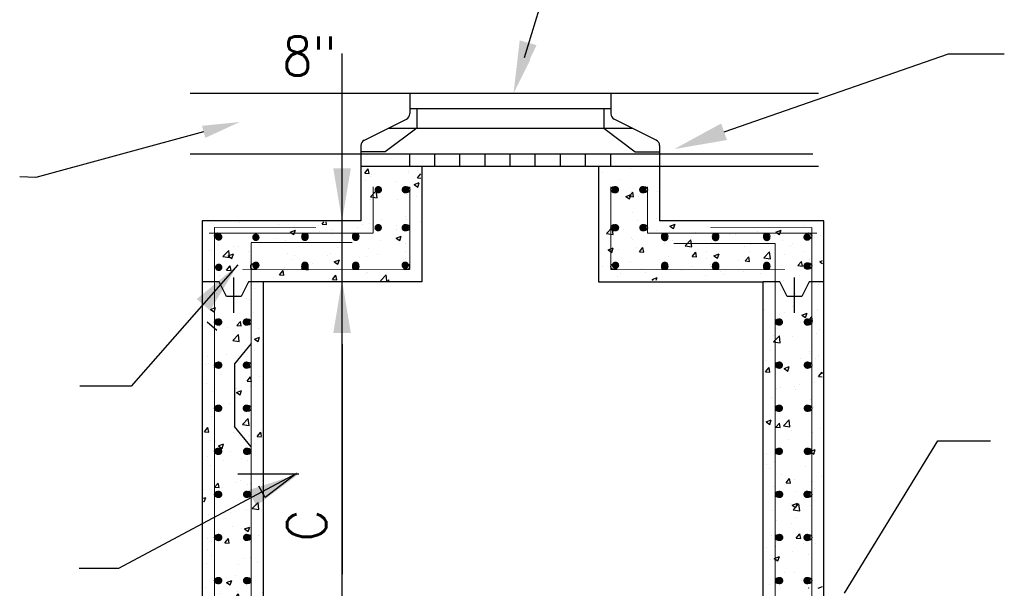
# Model space of a CAD drawing. Extents: x 0 to 7.6, y 0 to 9.85.
# Tile 4 of 6: x 2.24 to 4.87, y 3.57 to 5.09. Entities that reach past the tile are written whole.
import ezdxf

# ---------------------------------------------------------------- set-up
doc = ezdxf.new("R2010")
doc.units = 0
doc.header["$MEASUREMENT"] = 0
doc.layers.get('0').update_dxf_attribs({"color": 2, "linetype": 'CONTINUOUS'})
doc.layers.add('E-DETL', color=2, linetype='CONTINUOUS')
doc.layers.add('E-DETL-TEXT', color=3, linetype='CONTINUOUS')
doc.styles.add('ROMANS', font='ROMANS.SHX', dxfattribs={"width": 0.8})

# ---------------------------------------------------------------- blocks, each defined once
blk = doc.blocks.new('*X2')
at = {"color": 0}
for p, q in [((80.415, 118.774), (80.656, 119.061)), ((80.714, 118.747), (80.656, 119.061)), ((83.374, 118.981), (83.374, 118.981)), ((83.972, 118.989), (83.972, 118.989)), ((80.415, 118.774), (80.714, 118.747)), ((80.473, 118.301), (80.473, 118.301)), ((80.815, 118.573), (80.815, 118.573)), ((80.848, 118.661), (80.848, 118.661)), ((83.389, 118.802), (83.389, 118.802)), ((84.001, 118.46), (84.229, 118.731)), ((84.001, 118.46), (84.229, 118.44)), ((80.805, 117.162), (81.195, 117.567)), ((81.25, 117.093), (81.195, 117.567)), ((82.5, 118.196), (82.5, 118.196)), ((83.761, 117.997), (84.111, 118.132)), ((83.761, 117.997), (84.01, 117.829)), ((84.01, 117.829), (84.111, 118.131)), ((80.788, 116.996), (80.788, 116.996)), ((80.805, 117.162), (81.25, 117.093)), ((82.657, 117.016), (82.657, 117.016)), ((83.313, 117.316), (83.313, 117.316)), ((83.909, 117.181), (83.909, 117.181)), ((81.527, 115.641), (81.527, 115.641)), ((83.183, 115.819), (83.183, 115.819)), ((83.252, 115.652), (83.252, 115.652)), ((70.051, 115.357), (70.051, 115.357)), ((71.904, 115.421), (71.904, 115.421)), ((74.573, 115.308), (74.573, 115.308)), ((75.359, 114.772), (75.709, 114.906)), ((75.607, 114.604), (75.709, 114.906)), ((77.243, 115.195), (77.243, 115.195)), ((77.522, 115.326), (77.648, 115.476)), ((77.522, 115.326), (77.821, 115.3)), ((77.821, 115.3), (77.789, 115.476)), ((78.16, 114.98), (78.16, 114.98)), ((79.912, 115.082), (79.912, 115.082)), ((80.267, 115.318), (80.267, 115.318)), ((80.727, 115.332), (80.727, 115.332)), ((81.109, 115.013), (81.35, 115.3)), ((81.109, 115.013), (81.408, 114.986)), ((81.342, 115.044), (81.342, 115.044)), ((81.408, 114.986), (81.35, 115.3)), ((82.581, 114.97), (82.581, 114.97)), ((82.593, 115.209), (82.593, 115.209)), ((84.196, 115.528), (84.196, 115.528)), ((73.037, 114.285), (73.037, 114.285)), ((74.435, 114.317), (74.435, 114.317)), ((75.038, 114.215), (75.038, 114.215)), ((75.359, 114.772), (75.607, 114.604)), ((75.563, 114.605), (75.563, 114.605)), ((76.29, 114.379), (76.29, 114.379)), ((77.351, 114.817), (77.351, 114.817)), ((78.184, 114.629), (78.184, 114.629)), ((81.465, 114.22), (81.465, 114.22)), ((82.544, 114.371), (82.894, 114.506)), ((82.544, 114.371), (82.793, 114.204)), ((82.793, 114.204), (82.895, 114.506)), ((69.855, 113.551), (69.855, 113.551)), ((69.987, 113.55), (69.987, 113.55)), ((70.47, 113.933), (70.47, 113.933)), ((71.519, 113.816), (71.519, 113.816)), ((71.881, 113.799), (71.881, 113.799)), ((78.549, 113.72), (78.549, 113.72)), ((80.666, 113.667), (80.666, 113.667)), ((83.192, 113.987), (83.192, 113.987)), ((70.796, 113.119), (71.185, 113.524)), ((70.796, 113.119), (71.24, 113.05)), ((71.158, 113.159), (71.508, 113.294)), ((71.158, 113.159), (71.406, 112.991)), ((71.24, 113.05), (71.185, 113.524)), ((71.406, 112.991), (71.508, 113.293)), ((72.524, 113.438), (72.524, 113.438)), ((75.194, 113.325), (75.194, 113.325)), ((75.502, 112.94), (75.502, 112.94)), ((75.633, 113.219), (75.633, 113.219)), ((77.863, 113.212), (77.863, 113.212)), ((78.099, 113.315), (78.099, 113.315)), ((78.343, 112.759), (78.693, 112.893)), ((78.592, 112.591), (78.693, 112.893)), ((80.026, 113.072), (80.026, 113.072)), ((80.532, 113.1), (80.532, 113.1)), ((81.278, 113.237), (81.278, 113.237)), ((83.172, 113.486), (83.172, 113.486)), ((83.201, 112.987), (83.201, 112.987)), ((69.801, 112.218), (69.801, 112.218)), ((70.409, 112.268), (70.409, 112.268)), ((71.044, 112.193), (71.285, 112.48)), ((71.343, 112.167), (71.285, 112.48)), ((72.717, 112.719), (72.717, 112.719)), ((72.976, 112.62), (72.976, 112.62)), ((73.723, 112.243), (73.723, 112.243)), ((74.975, 112.407), (74.975, 112.407)), ((76.132, 112.291), (76.521, 112.697)), ((76.132, 112.291), (76.576, 112.222)), ((76.577, 112.222), (76.521, 112.697)), ((76.868, 112.657), (76.868, 112.657)), ((78.343, 112.759), (78.592, 112.591)), ((83.131, 112.323), (83.131, 112.323)), ((83.375, 112.47), (83.375, 112.47)), ((70.565, 111.827), (70.565, 111.827)), ((71.044, 112.193), (71.342, 112.167)), ((74.63, 111.879), (74.871, 112.166)), ((74.63, 111.879), (74.929, 111.853)), ((74.929, 111.853), (74.871, 112.166)), ((78.038, 111.651), (78.038, 111.651)), ((78.216, 111.565), (78.457, 111.853)), ((78.216, 111.565), (78.515, 111.539)), ((78.515, 111.539), (78.457, 111.853)), ((80.459, 111.97), (80.459, 111.97)), ((80.605, 112.003), (80.605, 112.003)), ((81.474, 111.47), (81.857, 111.869)), ((81.904, 111.47), (81.858, 111.869)), ((81.985, 111.47), (82.044, 111.539)), ((82.056, 111.47), (82.044, 111.539)), ((71.551, 110.883), (71.551, 110.883)), ((72.916, 110.956), (72.916, 110.956)), ((81.856, 111.514), (81.856, 111.514)), ((69.936, 110.324), (69.936, 110.324)), ((70.348, 110.604), (70.348, 110.604)), ((71.711, 110.468), (71.711, 110.468)), ((72.408, 110.27), (72.408, 110.27)), ((72.605, 110.211), (72.605, 110.211)), ((69.941, 109.533), (70.291, 109.668)), ((69.941, 109.533), (70.19, 109.366)), ((70.19, 109.366), (70.291, 109.668)), ((72.855, 109.291), (72.855, 109.291))]:
    blk.add_line(p, q, dxfattribs=at)
blk = doc.blocks.new('*X3')
at = {"color": 0}
for p, q in [((71.711, 110.468), (71.711, 110.468)), ((72.408, 110.27), (72.408, 110.27)), ((72.605, 110.211), (72.605, 110.211)), ((69.941, 109.533), (70.291, 109.668)), ((69.941, 109.533), (70.19, 109.366)), ((70.19, 109.366), (70.291, 109.668)), ((70.288, 108.939), (70.288, 108.939)), ((72.855, 109.291), (72.855, 109.291)), ((70.556, 108.341), (70.556, 108.341)), ((71.092, 108.298), (71.092, 108.298)), ((71.737, 108.432), (71.978, 108.719)), ((71.737, 108.432), (72.036, 108.406)), ((72.036, 108.406), (71.978, 108.719)), ((72.344, 108.463), (72.344, 108.463)), ((73.225, 108.229), (73.225, 108.229)), ((71.458, 107.42), (71.848, 107.826)), ((71.903, 107.351), (71.848, 107.826)), ((72.794, 107.627), (72.794, 107.627)), ((72.926, 107.52), (73.276, 107.655)), ((73.174, 107.352), (73.276, 107.655)), ((70.227, 107.275), (70.227, 107.275)), ((71.458, 107.42), (71.903, 107.351)), ((71.504, 107.485), (71.504, 107.485)), ((72.926, 107.52), (73.174, 107.353)), ((69.777, 106.326), (69.777, 106.326)), ((71.029, 106.491), (71.029, 106.491)), ((72.702, 106.387), (72.702, 106.387)), ((72.922, 106.74), (72.922, 106.74)), ((69.582, 105.786), (69.582, 105.786)), ((69.787, 105.887), (69.787, 105.887)), ((70.166, 105.61), (70.166, 105.61)), ((72.251, 105.674), (72.251, 105.674)), ((72.733, 105.962), (72.733, 105.962)), ((70.637, 105.115), (70.637, 105.115)), ((72.431, 104.671), (72.672, 104.958)), ((72.73, 104.645), (72.672, 104.958)), ((73.306, 105.002), (73.306, 105.002)), ((69.713, 104.519), (69.713, 104.519)), ((71.607, 104.768), (71.607, 104.768)), ((72.431, 104.671), (72.73, 104.645)), ((72.672, 104.298), (72.672, 104.298)), ((70.105, 103.946), (70.105, 103.946)), ((71.696, 104.137), (71.696, 104.137)), ((71.709, 103.895), (72.059, 104.029)), ((71.709, 103.895), (71.958, 103.727)), ((71.958, 103.727), (72.059, 104.029)), ((71.257, 103.132), (71.257, 103.132)), ((70.044, 102.281), (70.044, 102.281)), ((70.292, 102.796), (70.292, 102.796)), ((72.612, 102.634), (72.612, 102.634)), ((69.539, 101.224), (69.78, 101.511)), ((69.838, 101.198), (69.78, 101.511)), ((72.121, 101.722), (72.511, 102.128)), ((72.121, 101.722), (72.566, 101.653)), ((72.566, 101.653), (72.511, 102.128)), ((69.539, 101.224), (69.837, 101.198)), ((71.49, 101.154), (71.49, 101.154)), ((72.134, 101.24), (72.134, 101.24)), ((72.551, 100.969), (72.551, 100.969)), ((73.125, 100.91), (73.366, 101.197)), ((73.125, 100.91), (73.414, 100.885)), ((73.414, 100.936), (73.366, 101.197)), ((73.386, 101.405), (73.386, 101.405))]:
    blk.add_line(p, q, dxfattribs=at)
blk = doc.blocks.new('*X4')
at = {"color": 0}
for p, q in [((69.984, 100.617), (69.984, 100.617)), ((70.283, 100.577), (70.283, 100.577)), ((70.492, 100.269), (70.842, 100.403)), ((70.492, 100.269), (70.741, 100.101)), ((70.741, 100.101), (70.843, 100.403)), ((72.952, 100.464), (72.952, 100.464)), ((69.772, 99.555), (69.772, 99.555)), ((71.337, 99.906), (71.337, 99.906)), ((72.688, 100.056), (72.688, 100.056)), ((69.923, 98.953), (69.923, 98.953)), ((70.819, 99.268), (70.819, 99.268)), ((72.07, 99.433), (72.07, 99.433)), ((72.49, 99.305), (72.49, 99.305)), ((70.232, 97.463), (70.473, 97.75)), ((70.531, 97.437), (70.473, 97.75)), ((71.681, 97.805), (71.681, 97.805)), ((71.957, 97.923), (71.957, 97.923)), ((72.429, 97.64), (72.429, 97.64)), ((72.649, 97.71), (72.649, 97.71)), ((69.503, 97.296), (69.503, 97.296)), ((69.862, 97.288), (69.862, 97.288)), ((70.232, 97.463), (70.531, 97.437)), ((70.755, 97.461), (70.755, 97.461)), ((69.467, 96.717), (69.626, 96.777)), ((69.467, 96.514), (69.525, 96.475)), ((69.525, 96.475), (69.626, 96.777)), ((72.784, 96.024), (73.174, 96.43)), ((73.229, 95.955), (73.174, 96.43)), ((69.801, 95.624), (69.801, 95.624)), ((71.333, 95.738), (71.333, 95.738)), ((72.368, 95.976), (72.368, 95.976)), ((72.784, 96.024), (73.229, 95.955)), ((70.984, 95.368), (70.984, 95.368)), ((71.475, 94.822), (71.475, 94.822)), ((72.038, 94.696), (72.038, 94.696)), ((72.26, 94.63), (72.61, 94.764)), ((72.26, 94.63), (72.509, 94.462)), ((72.308, 94.311), (72.308, 94.311)), ((72.509, 94.462), (72.611, 94.764)), ((73.176, 94.182), (73.176, 94.182)), ((69.74, 93.959), (69.74, 93.959)), ((70.018, 93.766), (70.018, 93.766)), ((70.926, 93.702), (71.167, 93.989)), ((70.926, 93.702), (71.225, 93.676)), ((71.225, 93.676), (71.167, 93.989)), ((72.673, 93.724), (72.673, 93.724)), ((69.757, 93.224), (69.757, 93.224)), ((69.68, 92.295), (69.68, 92.295)), ((69.989, 92.826), (69.989, 92.826)), ((71.861, 92.21), (71.861, 92.21)), ((72.247, 92.647), (72.247, 92.647)), ((72.658, 92.714), (72.658, 92.714)), ((73.112, 92.374), (73.112, 92.374))]:
    blk.add_line(p, q, dxfattribs=at)
blk = doc.blocks.new('*X5')
at = {"color": 0}
for p, q in [((71.044, 91.004), (71.394, 91.139)), ((71.044, 91.004), (71.292, 90.836)), ((71.293, 90.836), (71.394, 91.139)), ((71.667, 91.474), (71.667, 91.474)), ((72.186, 90.982), (72.186, 90.982)), ((69.619, 90.63), (69.619, 90.63)), ((70.545, 90.237), (70.545, 90.237)), ((71.62, 89.941), (71.861, 90.228)), ((71.684, 90.159), (71.684, 90.159)), ((71.797, 90.402), (71.797, 90.402)), ((71.919, 89.915), (71.861, 90.228)), ((73.447, 90.326), (73.448, 90.327)), ((73.447, 90.326), (73.448, 90.326)), ((70.069, 89.6), (70.069, 89.6)), ((71.62, 89.941), (71.919, 89.915)), ((69.558, 88.966), (69.558, 88.966)), ((72.125, 89.318), (72.125, 89.318)), ((72.739, 89.487), (72.739, 89.487)), ((70.482, 88.43), (70.482, 88.43)), ((71.46, 88.491), (71.46, 88.491)), ((72.375, 88.68), (72.375, 88.68)), ((69.827, 87.378), (70.177, 87.513)), ((70.076, 87.211), (70.177, 87.513)), ((70.69, 87.617), (70.69, 87.617)), ((72.064, 87.653), (72.064, 87.653)), ((73.359, 87.504), (73.359, 87.504)), ((69.497, 87.301), (69.497, 87.301)), ((69.742, 86.892), (69.742, 86.892)), ((69.827, 87.378), (70.076, 87.211)), ((72.658, 87.393), (72.658, 87.393)), ((71.06, 86.707), (71.06, 86.707)), ((72.314, 86.18), (72.555, 86.467)), ((72.314, 86.18), (72.612, 86.154)), ((72.613, 86.154), (72.555, 86.467)), ((72.004, 85.989), (72.004, 85.989)), ((72.812, 85.365), (73.162, 85.5)), ((73.06, 85.198), (73.162, 85.5)), ((69.716, 85.062), (69.716, 85.062)), ((71.652, 85.142), (71.652, 85.142)), ((72.385, 84.949), (72.385, 84.949)), ((72.812, 85.365), (73.06, 85.198)), ((72.902, 85.151), (72.902, 85.151)), ((69.744, 84.735), (69.744, 84.735)), ((70.77, 84.39), (70.77, 84.39)), ((71.943, 84.324), (71.943, 84.324)), ((73.439, 84.278), (73.439, 84.278)), ((71.587, 83.179), (71.587, 83.179)), ((72.839, 83.344), (72.839, 83.344))]:
    blk.add_line(p, q, dxfattribs=at)
blk = doc.blocks.new('*X10')
at = {"color": 0}
for p, q in [((107.651, 98.998), (107.651, 98.998)), ((108.189, 99.194), (108.189, 99.194)), ((110.32, 98.886), (110.32, 98.886)), ((107.837, 98.745), (107.837, 98.745)), ((108.705, 98.327), (108.705, 98.327)), ((111.374, 98.214), (111.374, 98.214)), ((108.128, 97.53), (108.128, 97.53)), ((108.988, 97.772), (109.229, 98.06)), ((108.988, 97.772), (109.287, 97.746)), ((109.287, 97.746), (109.229, 98.06)), ((109.574, 97.981), (109.574, 97.981)), ((110.695, 97.882), (110.695, 97.882)), ((109.679, 97.188), (109.679, 97.188)), ((110.931, 97.353), (110.931, 97.353)), ((109.325, 96.344), (109.325, 96.344)), ((109.405, 96.254), (109.755, 96.388)), ((109.405, 96.254), (109.654, 96.086)), ((109.475, 95.929), (109.864, 96.335)), ((109.654, 96.086), (109.755, 96.388)), ((109.92, 95.86), (109.864, 96.335)), ((110.634, 96.217), (110.634, 96.217)), ((108.067, 95.865), (108.067, 95.865)), ((109.475, 95.929), (109.919, 95.86)), ((108.364, 95.216), (108.364, 95.216)), ((109.367, 94.997), (109.367, 94.997)), ((109.616, 95.381), (109.616, 95.381)), ((108.006, 94.201), (108.006, 94.201)), ((109.682, 94.012), (109.923, 94.299)), ((109.981, 93.985), (109.923, 94.299)), ((110.573, 94.553), (110.573, 94.553)), ((108.351, 93.789), (108.351, 93.789)), ((109.682, 94.012), (109.981, 93.985)), ((110.194, 93.658), (110.194, 93.658)), ((110.565, 93.9), (110.565, 93.9)), ((111.02, 93.676), (111.02, 93.676)), ((107.649, 93.399), (107.649, 93.399)), ((108.3, 93.409), (108.3, 93.409)), ((109.405, 93.117), (109.405, 93.117)), ((110.513, 92.888), (110.513, 92.888)), ((107.945, 92.536), (107.945, 92.536)), ((108.189, 92.628), (108.539, 92.762)), ((108.189, 92.628), (108.437, 92.46)), ((108.437, 92.46), (108.539, 92.762)), ((108.878, 91.686), (108.878, 91.686)), ((109.559, 91.649), (109.559, 91.649)), ((107.885, 90.872), (107.885, 90.872)), ((110.026, 91.135), (110.026, 91.135)), ((110.452, 91.224), (110.452, 91.224)), ((110.506, 90.615), (110.527, 90.637)), ((110.53, 90.615), (110.527, 90.637)), ((111.174, 90.615), (111.471, 90.729))]:
    blk.add_line(p, q, dxfattribs=at)
blk = doc.blocks.new('*X11')
at = {"color": 0}
for p, q in [((108.614, 110.846), (108.614, 110.846)), ((109.603, 110.644), (109.603, 110.644)), ((109.426, 109.747), (109.426, 109.747)), ((111.121, 109.533), (111.121, 109.533)), ((107.532, 109.498), (107.532, 109.498)), ((108.553, 109.181), (108.553, 109.181)), ((108.918, 109.304), (108.918, 109.304)), ((110.07, 109.144), (110.42, 109.278)), ((110.07, 109.144), (110.319, 108.976)), ((110.319, 108.976), (110.421, 109.278)), ((110.493, 108.742), (110.734, 109.029)), ((110.792, 108.715), (110.734, 109.029)), ((109.973, 108.632), (109.973, 108.632)), ((110.493, 108.742), (110.792, 108.715)), ((111.268, 108.191), (111.268, 108.191)), ((108.11, 107.775), (108.11, 107.775)), ((108.149, 107.325), (108.538, 107.731)), ((108.594, 107.256), (108.539, 107.731)), ((109.397, 107.66), (109.397, 107.66)), ((111.06, 107.869), (111.06, 107.869)), ((108.149, 107.325), (108.594, 107.256)), ((108.493, 107.517), (108.493, 107.517)), ((107.924, 106.763), (107.924, 106.763)), ((109.953, 106.219), (109.953, 106.219)), ((110.593, 106.65), (110.593, 106.65)), ((110.595, 106.563), (110.595, 106.563)), ((110.999, 106.204), (110.999, 106.204)), ((111.205, 106.384), (111.205, 106.384)), ((107.6, 105.294), (107.841, 105.582)), ((107.679, 106.062), (107.679, 106.062)), ((107.899, 105.268), (107.842, 105.582)), ((108.432, 105.852), (108.432, 105.852)), ((108.854, 105.518), (109.204, 105.653)), ((108.854, 105.518), (109.102, 105.35)), ((109.103, 105.35), (109.204, 105.652)), ((107.6, 105.294), (107.899, 105.268)), ((111.187, 104.981), (111.428, 105.268)), ((111.187, 104.981), (111.449, 104.958)), ((111.449, 105.15), (111.428, 105.268)), ((108.371, 104.188), (108.371, 104.188)), ((108.637, 104.247), (108.637, 104.247)), ((109.588, 104.312), (109.588, 104.312)), ((109.889, 104.412), (109.889, 104.412)), ((110.938, 104.54), (110.938, 104.54)), ((108.004, 103.536), (108.004, 103.536)), ((109.619, 104.095), (109.619, 104.095)), ((110.673, 103.423), (110.673, 103.423)), ((110.877, 102.875), (110.877, 102.875)), ((108.31, 102.523), (108.31, 102.523)), ((108.574, 102.44), (108.574, 102.44)), ((110.467, 102.689), (110.467, 102.689)), ((107.637, 101.892), (107.987, 102.027)), ((107.637, 101.892), (107.886, 101.725)), ((107.886, 101.725), (107.987, 102.027)), ((108.294, 101.533), (108.535, 101.821)), ((108.294, 101.533), (108.593, 101.507)), ((108.593, 101.507), (108.535, 101.821)), ((108.624, 101.553), (108.624, 101.553)), ((108.812, 101.627), (109.201, 102.033)), ((108.812, 101.627), (109.257, 101.558)), ((109.257, 101.558), (109.201, 102.033)), ((108.249, 100.859), (108.249, 100.859)), ((109.382, 101.329), (109.382, 101.329)), ((110.817, 101.211), (110.817, 101.211)), ((111.293, 101.44), (111.293, 101.44)), ((109.152, 100.717), (109.152, 100.717)), ((110.58, 100.231), (110.58, 100.231)), ((107.664, 99.731), (107.664, 99.731)), ((110.622, 99.879), (110.972, 100.014)), ((110.622, 99.879), (110.87, 99.712)), ((110.756, 99.546), (110.756, 99.546)), ((110.871, 99.711), (110.972, 100.014))]:
    blk.add_line(p, q, dxfattribs=at)
blk = doc.blocks.new('*X12')
at = {"color": 0}
for p, q in [((98.409, 119.09), (98.409, 119.09)), ((96.515, 118.841), (96.515, 118.841)), ((97.763, 118.321), (97.763, 118.321)), ((98.632, 117.746), (98.632, 117.746)), ((97.093, 117.118), (97.093, 117.118)), ((98.132, 117.196), (98.482, 117.331)), ((98.132, 117.196), (98.381, 117.028)), ((98.347, 117.205), (98.588, 117.492)), ((98.347, 117.205), (98.645, 117.179)), ((98.381, 117.028), (98.482, 117.331)), ((98.515, 117.519), (98.515, 117.519)), ((98.645, 117.179), (98.588, 117.492)), ((98.961, 117.223), (98.961, 117.223)), ((100.251, 117.534), (100.251, 117.534)), ((98.571, 116.082), (98.571, 116.082)), ((98.936, 115.562), (98.936, 115.562)), ((100.187, 115.727), (100.187, 115.727)), ((96.814, 114.679), (97.203, 115.085)), ((97.258, 114.61), (97.203, 115.085)), ((97.541, 114.964), (97.541, 114.964)), ((97.954, 114.973), (97.954, 114.973)), ((101.117, 115.183), (101.467, 115.318)), ((101.117, 115.183), (101.365, 115.015)), ((101.366, 115.015), (101.467, 115.317)), ((103.674, 115.144), (103.674, 115.144)), ((108.302, 114.783), (108.652, 114.917)), ((108.551, 114.615), (108.653, 114.917)), ((110.226, 115.249), (110.226, 115.249)), ((96.814, 114.679), (97.258, 114.61)), ((98.51, 114.417), (98.51, 114.417)), ((98.595, 114.293), (98.595, 114.293)), ((100.21, 114.852), (100.21, 114.852)), ((101.107, 114.792), (101.107, 114.792)), ((102.15, 113.851), (102.539, 114.257)), ((102.595, 113.782), (102.539, 114.257)), ((102.879, 114.739), (102.879, 114.739)), ((103.923, 114.42), (103.923, 114.42)), ((105.175, 114.584), (105.175, 114.584)), ((105.549, 114.626), (105.549, 114.626)), ((107.069, 114.834), (107.069, 114.834)), ((108.218, 114.513), (108.218, 114.513)), ((108.302, 114.783), (108.551, 114.615)), ((110.887, 114.401), (110.887, 114.401)), ((111.303, 114.527), (111.303, 114.527)), ((96.916, 113.57), (97.266, 113.705)), ((96.916, 113.57), (97.164, 113.403)), ((97.164, 113.403), (97.266, 113.705)), ((97.62, 113.59), (97.62, 113.59)), ((98.872, 113.755), (98.872, 113.755)), ((99.04, 113.444), (99.281, 113.731)), ((99.339, 113.418), (99.281, 113.731)), ((100.766, 114.004), (100.766, 114.004)), ((101.265, 114.18), (101.265, 114.18)), ((102.15, 113.851), (102.595, 113.782)), ((103.934, 114.067), (103.934, 114.067)), ((106.139, 113.8), (106.139, 113.8)), ((106.603, 113.955), (106.603, 113.955)), ((108.736, 114.174), (108.736, 114.174)), ((109.272, 113.842), (109.272, 113.842)), ((109.412, 113.992), (109.412, 113.992)), ((99.04, 113.444), (99.339, 113.418)), ((101.046, 113.127), (101.046, 113.127)), ((102.627, 113.13), (102.868, 113.417)), ((102.627, 113.13), (102.925, 113.104)), ((102.926, 113.104), (102.868, 113.417)), ((103.58, 112.991), (103.58, 112.991)), ((103.613, 113.48), (103.613, 113.48)), ((104.101, 113.17), (104.451, 113.304)), ((104.101, 113.17), (104.35, 113.002)), ((104.35, 113.002), (104.451, 113.304)), ((106.213, 112.816), (106.454, 113.104)), ((106.512, 112.79), (106.454, 113.104)), ((106.496, 113.491), (106.496, 113.491)), ((107.486, 113.024), (107.876, 113.43)), ((107.486, 113.024), (107.931, 112.955)), ((107.931, 112.955), (107.876, 113.429)), ((108.911, 113.277), (108.911, 113.277)), ((110.163, 113.442), (110.163, 113.442)), ((110.61, 112.894), (110.61, 112.894)), ((96.546, 112.423), (96.546, 112.423)), ((98.449, 112.753), (98.449, 112.753)), ((99.216, 112.31), (99.216, 112.31)), ((100.664, 112.49), (100.664, 112.49)), ((101.885, 112.197), (101.885, 112.197)), ((102.608, 112.448), (102.608, 112.448)), ((103.86, 112.612), (103.86, 112.612)), ((105.753, 112.862), (105.753, 112.862)), ((106.213, 112.816), (106.512, 112.79)), ((107.694, 112.393), (107.694, 112.393)), ((108.675, 112.51), (108.675, 112.51)), ((109.799, 112.503), (110.04, 112.79)), ((109.799, 112.503), (110.098, 112.476)), ((110.098, 112.476), (110.04, 112.79)), ((111.242, 112.862), (111.242, 112.862)), ((111.287, 112.77), (111.471, 112.84)), ((111.287, 112.77), (111.471, 112.646)), ((97.557, 111.783), (97.557, 111.783)), ((97.748, 111.99), (97.748, 111.99)), ((99.45, 112.032), (99.45, 112.032)), ((99.9, 111.557), (100.25, 111.692)), ((99.9, 111.557), (99.966, 111.513)), ((100.19, 111.513), (100.25, 111.692)), ((103.553, 111.815), (103.553, 111.815)), ((104.554, 112.085), (104.554, 112.085)), ((104.778, 111.893), (104.778, 111.893)), ((106.078, 112.135), (106.078, 112.135)), ((107.223, 111.972), (107.223, 111.972)), ((109.892, 111.859), (109.892, 111.859)), ((110.741, 111.719), (110.741, 111.719)), ((107.596, 111.305), (107.596, 111.305)), ((108.847, 111.47), (108.847, 111.47)), ((111.181, 111.198), (111.181, 111.198)), ((108.614, 110.846), (108.614, 110.846)), ((109.603, 110.644), (109.603, 110.644))]:
    blk.add_line(p, q, dxfattribs=at)

msp = doc.modelspace()

# ---------------------------------------------------------------- linework, layer by layer
at = {"layer": 'E-DETL'}
for p, q in [((2.7, 4.8903), (4.3778, 4.8903)), ((3.286, 4.8903), (3.286, 4.8352)), ((3.8229, 4.8903), (3.8229, 4.8352)), ((3.286, 4.8486), (3.8229, 4.8486)), ((3.3049, 4.8486), (3.3049, 4.7965)), ((3.804, 4.8486), (3.804, 4.7965)), ((3.1648, 4.7646), (3.277, 4.8207)), ((3.9442, 4.7646), (3.8319, 4.8207)), ((3.3049, 4.7965), (3.2208, 4.7336)), ((3.2287, 4.7965), (3.8802, 4.7965)), ((3.804, 4.7965), (3.8881, 4.7336)), ((3.1558, 4.75), (3.1558, 4.5485)), ((3.2208, 4.7336), (3.1558, 4.7336)), ((3.8881, 4.7336), (3.9531, 4.7336)), ((3.9531, 4.75), (3.9531, 4.5485)), ((2.7, 4.7275), (4.3628, 4.7275)), ((3.286, 4.695), (3.286, 4.7275)), ((3.353, 4.695), (3.353, 4.7275)), ((3.4201, 4.695), (3.4201, 4.7275)), ((3.4872, 4.695), (3.4872, 4.7275)), ((3.5543, 4.695), (3.5543, 4.7275)), ((3.6214, 4.695), (3.6214, 4.7275)), ((3.6885, 4.695), (3.6885, 4.7275)), ((3.7555, 4.695), (3.7555, 4.7275)), ((3.8229, 4.695), (3.8229, 4.7275)), ((3.1558, 4.695), (3.7904, 4.695)), ((3.3185, 4.695), (3.3185, 4.3857)), ((3.7904, 4.695), (4.3778, 4.695)), ((3.7904, 4.695), (3.7904, 4.3857)), ((3.1053, 4.5723), (3.1053, 4.5723)), ((3.1053, 4.5485), (3.1053, 4.5723)), ((3.1558, 4.5485), (2.7321, 4.5485)), ((2.7321, 4.5485), (2.7321, 2.8139)), ((4.3922, 4.5485), (3.9531, 4.5485)), ((4.3922, 2.8139), (4.3922, 4.5485)), ((2.815, 4.3972), (2.815, 4.3028)), ((4.3124, 4.3972), (4.3124, 4.3028)), ((2.7767, 4.3857), (2.7321, 4.3857)), ((2.7964, 4.3464), (2.7767, 4.3857)), ((2.8554, 4.3857), (2.8358, 4.3464)), ((2.8948, 4.3857), (2.8554, 4.3857)), ((2.8948, 4.3857), (2.8948, 3.0185)), ((3.3185, 4.3857), (2.8948, 4.3857)), ((3.7904, 4.3857), (4.2294, 4.3857)), ((4.2294, 3.0185), (4.2294, 4.3857)), ((4.2741, 4.3857), (4.2294, 4.3857)), ((4.2938, 4.3464), (4.2741, 4.3857)), ((4.3528, 4.3857), (4.3332, 4.3464)), ((4.3922, 4.3857), (4.3528, 4.3857)), ((2.8358, 4.3464), (2.7964, 4.3464)), ((4.3332, 4.3464), (4.2938, 4.3464)), ((2.7712, 4.2556), (2.7451, 4.2785)), ((2.8623, 4.2214), (2.8178, 4.1667)), ((2.8178, 4.1667), (2.8178, 3.9996)), ((2.8623, 3.9449), (2.8178, 3.9996)), ((2.8268, 3.8729), (2.9902, 3.8729))]:
    msp.add_line(p, q, dxfattribs=at)
at = {"layer": 'E-DETL', "const_width": 0.00246}
for points in [[(3.1883, 4.6399), (3.1883, 4.5159)], [(3.286, 4.6399), (3.286, 4.4183)], [(3.8229, 4.6399), (3.8229, 4.4183)], [(3.9206, 4.6399), (3.9206, 4.5159)], [(3.0354, 4.5316), (2.7646, 4.5316)], [(2.7646, 4.5316), (2.7646, 3.0323)], [(4.0889, 4.5316), (4.3597, 4.5316)], [(4.3597, 3.0366), (4.3597, 4.5316)], [(3.1883, 4.5159), (2.7504, 4.5159)], [(4.3739, 4.5159), (3.9206, 4.5159)], [(3.1331, 4.4907), (2.8623, 4.4907)], [(2.8623, 4.4907), (2.8623, 3.0373)], [(3.9912, 4.4884), (4.262, 4.4884)], [(4.262, 3.0337), (4.262, 4.4884)], [(3.286, 4.4183), (2.8392, 4.4183)], [(3.8229, 4.4183), (4.2883, 4.4183)]]:
    msp.add_lwpolyline(points, dxfattribs=at)
at = {"layer": 'E-DETL', "const_width": 0.00984}
for points in [[(3.1973, 4.632, 1), (3.2071, 4.632, 1)], [(3.2693, 4.632, 1), (3.2792, 4.632, 1)], [(3.8303, 4.632, 1), (3.8402, 4.632, 1)], [(3.9034, 4.632, 1), (3.9132, 4.632, 1)], [(3.197, 4.5305, 1), (3.2068, 4.5305, 1)], [(3.269, 4.5305, 1), (3.2789, 4.5305, 1)], [(3.8306, 4.5305, 1), (3.8404, 4.5305, 1)], [(3.9037, 4.5305, 1), (3.9135, 4.5305, 1)], [(2.771, 4.5058, 1), (2.7809, 4.5058, 1)], [(2.8702, 4.5048, 1), (2.88, 4.5048, 1)], [(3.0012, 4.5046, 1), (3.011, 4.5046, 1)], [(3.1369, 4.5046, 1), (3.1467, 4.5046, 1)], [(3.9622, 4.5041, 1), (3.972, 4.5041, 1)], [(4.0979, 4.5041, 1), (4.1077, 4.5041, 1)], [(4.2346, 4.5043, 1), (4.2444, 4.5043, 1)], [(4.3421, 4.5053, 1), (4.352, 4.5053, 1)], [(2.771, 4.4246, 1), (2.7809, 4.4246, 1)], [(2.8702, 4.4302, 1), (2.88, 4.4302, 1)], [(3.0012, 4.4303, 1), (3.011, 4.4303, 1)], [(3.1369, 4.4303, 1), (3.1467, 4.4303, 1)], [(3.269, 4.4303, 1), (3.2789, 4.4303, 1)], [(3.8306, 4.4301, 1), (3.8404, 4.4301, 1)], [(3.9622, 4.4301, 1), (3.972, 4.4301, 1)], [(4.0979, 4.4301, 1), (4.1077, 4.4301, 1)], [(4.2346, 4.4299, 1), (4.2444, 4.4299, 1)], [(4.3421, 4.4282, 1), (4.352, 4.4282, 1)], [(2.7708, 4.2784, 1), (2.7807, 4.2784, 1)], [(2.8449, 4.2784, 1), (2.8547, 4.2784, 1)], [(4.268, 4.2784, 1), (4.2779, 4.2784, 1)], [(4.3429, 4.2784, 1), (4.3528, 4.2784, 1)], [(2.7708, 4.1633, 1), (2.7807, 4.1633, 1)], [(2.8449, 4.1633, 1), (2.8547, 4.1633, 1)], [(4.268, 4.1633, 1), (4.2779, 4.1633, 1)], [(4.3429, 4.1633, 1), (4.3528, 4.1633, 1)], [(2.7708, 4.0482, 1), (2.7807, 4.0482, 1)], [(2.8449, 4.0482, 1), (2.8547, 4.0482, 1)], [(4.268, 4.0482, 1), (4.2779, 4.0482, 1)], [(4.3429, 4.0482, 1), (4.3528, 4.0482, 1)], [(2.7708, 3.9331, 1), (2.7807, 3.9331, 1)], [(2.8456, 3.9331, 1), (2.8554, 3.9331, 1)], [(4.268, 3.9331, 1), (4.2779, 3.9331, 1)], [(4.3429, 3.9331, 1), (4.3528, 3.9331, 1)], [(2.7708, 3.818, 1), (2.7807, 3.818, 1)], [(2.8456, 3.818, 1), (2.8554, 3.818, 1)], [(4.2689, 3.818, 1), (4.2787, 3.818, 1)], [(4.3421, 3.818, 1), (4.352, 3.818, 1)], [(2.7708, 3.7029, 1), (2.7807, 3.7029, 1)], [(2.8456, 3.7029, 1), (2.8554, 3.7029, 1)], [(4.2689, 3.7029, 1), (4.2787, 3.7029, 1)], [(4.3421, 3.7029, 1), (4.352, 3.7029, 1)], [(2.7708, 3.5878, 1), (2.7807, 3.5878, 1)], [(2.8456, 3.5878, 1), (2.8554, 3.5878, 1)], [(4.2689, 3.5878, 1), (4.2787, 3.5878, 1)], [(4.3421, 3.5878, 1), (4.352, 3.5878, 1)]]:
    msp.add_lwpolyline(points, format="xyb", close=True, dxfattribs=at)
at = {"layer": 'E-DETL'}
for centre in [(3.2778, 4.632), (3.8311, 4.632), (3.9124, 4.632), (3.2775, 4.5305), (3.8314, 4.5305), (3.9127, 4.5305), (2.7731, 4.5086), (3.0061, 4.5075), (3.1418, 4.5075), (3.9671, 4.5075), (4.1028, 4.5075), (4.2395, 4.5076), (4.3512, 4.5086), (2.8694, 4.4266), (3.0061, 4.4268), (3.1418, 4.4268), (3.2775, 4.4268), (3.8314, 4.4268), (3.9671, 4.4268), (4.1028, 4.4268), (4.2395, 4.4266), (4.3512, 4.4282), (2.7731, 4.2784), (2.8538, 4.2784), (4.2705, 4.2784), (4.3512, 4.2784), (2.7731, 4.1633), (2.8538, 4.1633), (4.2705, 4.1633), (4.3512, 4.1633), (2.7731, 4.0482), (2.8538, 4.0482), (4.2705, 4.0482), (4.3512, 4.0482), (2.7731, 3.9331), (2.8538, 3.9331), (4.2705, 3.9331), (4.3512, 3.9331), (2.7731, 3.818), (2.8538, 3.818), (4.2705, 3.818), (4.3512, 3.818), (2.7731, 3.7029), (2.8538, 3.7029), (4.2705, 3.7029), (4.3512, 3.7029), (2.7731, 3.5878), (2.8538, 3.5878), (4.2705, 3.5878), (4.3512, 3.5878)]:
    msp.add_circle(centre, 0.00814, dxfattribs=at)
for centre, start, end in [((3.2697, 4.8352), 296.5653, 0), ((3.8392, 4.8352), 180, 243.435), ((3.172, 4.75), 116.5653, 180), ((3.9369, 4.75), 0, 63.435)]:
    msp.add_arc(centre, 0.0163, start, end, dxfattribs=at)
at = {"layer": 'E-DETL-TEXT'}
for p, q in [((3.5923, 4.9852), (3.7565, 5.5232)), ((3.1053, 4.5485), (3.1053, 4.9963)), ((4.1253, 4.7868), (4.7251, 4.9953)), ((4.7251, 4.9953), (4.8737, 4.9953)), ((2.7357, 4.7866), (2.288, 4.6647)), ((2.288, 4.6647), (2.2445, 4.6665)), ((3.1053, 4.3857), (3.1053, 4.5485)), ((2.827, 4.4309), (2.542, 4.1073)), ((3.1053, 3.0185), (3.1053, 4.3857)), ((3.1053, 4.2197), (3.1053, 3.605)), ((2.542, 4.1073), (2.4052, 4.1073)), ((3.1053, 3.1591), (3.1053, 4.0726)), ((4.4474, 3.5545), (4.6966, 3.9607)), ((4.6966, 3.9607), (4.8371, 3.9607)), ((2.9835, 3.874), (2.5083, 3.6198)), ((2.9835, 3.874), (2.8999, 3.8096)), ((2.8999, 3.8096), (2.8835, 3.8402)), ((2.5083, 3.6198), (2.4031, 3.6198))]:
    msp.add_line(p, q, dxfattribs=at)
for points in [[(3.6247, 5.0181), (3.5797, 5.0311), (3.5632, 4.8895)], [(3.6083, 4.9803), (3.5764, 4.9901), (3.5632, 4.8895)], [(2.7313, 4.8027), (2.7401, 4.7705), (2.8322, 4.8129)], [(4.133, 4.7647), (4.1176, 4.8089), (3.9926, 4.7406)], [(3.1287, 4.689), (3.0819, 4.689), (3.1053, 4.5485)], [(2.7173, 4.34), (2.7527, 4.3093), (2.827, 4.4309)], [(3.0819, 4.2494), (3.1287, 4.2494), (3.1053, 4.39)], [(2.8547, 3.829), (2.8762, 3.7874), (2.9902, 3.8729)]]:
    msp.add_solid(points, dxfattribs=at)

# ---------------------------------------------------------------- block references
at = {"layer": 'E-DETL', "xscale": 0.03937, "yscale": 0.03937, "zscale": 0.03937}
for name in ['*X2', '*X12', '*X3', '*X11', '*X4', '*X10', '*X5']:
    msp.add_blockref(name, (0, 0), dxfattribs=at)

# ---------------------------------------------------------------- texts
at = {"layer": 'E-DETL-TEXT', "style": 'ROMANS', "width": 0.9}
msp.add_text('8"', height=0.10417, dxfattribs=at).set_placement((2.946, 4.9373))
msp.add_text('C', height=0.1042, rotation=90.0001, dxfattribs=at).set_placement((3.0629, 3.6929))

doc.saveas('drawing.dxf')
